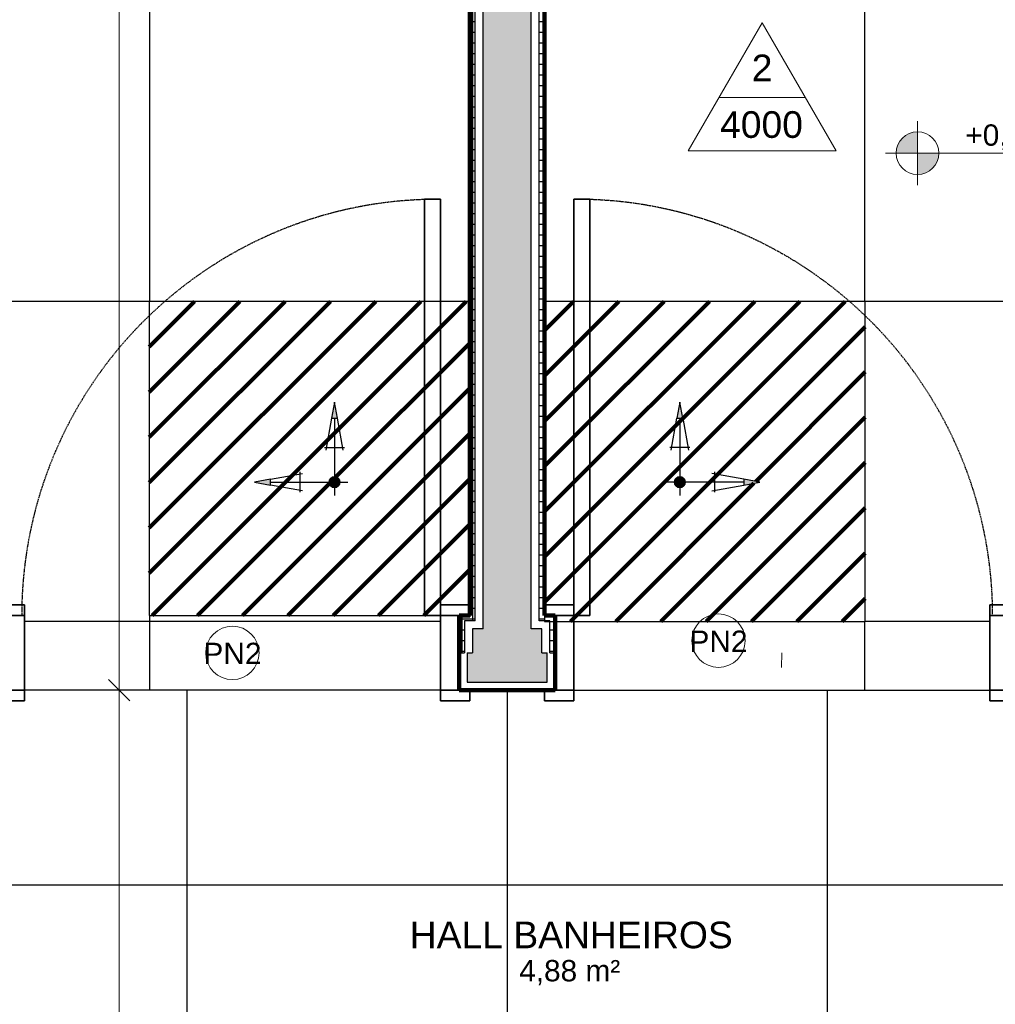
# Model space of a CAD drawing. Header units: millimetres. Extents: x -32127 to -9124, y -6877 to 4737.
# Tile 11 of 25: x -28230 to -26401, y -4102 to -2257. Entities that reach past the tile are written whole.
import ezdxf

# ---------------------------------------------------------------- set-up
doc = ezdxf.new("R2010")
doc.units = ezdxf.units.MM
doc.linetypes.add('_Tracejado pequeno', pattern=[2.25, 1.5, -0.75])
for name, color, linetype, lineweight in [('A-ANNO-DIMS', 211, 'Continuous', 9), ('A-ANNO-DIMS-20', 211, 'Continuous', 9), ('A-AREA-IDEN', 2, 'Continuous', 9), ('A-DETL-GENF', 92, 'Continuous', 25), ('A-DETL-GENF-HDLN', 1, 'Continuous', 25), ('A-DOOR', 31, 'Continuous', 25), ('A-DOOR-FRAM', 31, 'Continuous', 35), ('A-DOOR-HDLN', 31, '_Tracejado pequeno', 25), ('A-DOOR-IDEN', 31, 'Continuous', 9), ('A-FLOR', 192, 'Continuous', 25), ('A-FLOR-PATT', 8, 'Continuous', 25), ('A-WALL', 113, 'Continuous', 25), ('A-WALL-PATT', 111, 'Continuous', 90), ('G-ANNO-DIMS', 111, 'Continuous', 9), ('G-ANNO-SYMB', 111, 'Continuous', 9)]:
    doc.layers.add(name, color=color, linetype=linetype, lineweight=lineweight)
doc.styles.add('Arial_1', font='arial.ttf', dxfattribs={"height": 50})
doc.styles.add('Arial_2', font='arial.ttf', dxfattribs={"height": 40})
doc.dimstyles.new('Diagonal_-_2_0mm_Arial_1', dxfattribs={"dimscale": 304.8, "dimtxt": 40.810376, "dimasz": 0.131234, "dimexe": 0.098425, "dimexo": 0.0625, "dimgap": 0.009843, "dimtad": 1, "dimlfac": 0.001, "dimrnd": 0.01, "dimzin": 0, "dimdsep": 46, "dimtxsty": 'Arial_2', "dimblk1": 'OBLIQUE', "dimblk2": 'OBLIQUE', "dimsah": 1, "dimcen": 0.09, "dimdle": 0.098425, "dimadec": 0, "dimazin": 0, "dimtfac": 1, "dimtdec": 4, "dimtix": 1, "dimtmove": 0, "dimatfit": 3, "dimfxl": 0.19685, "dimfxlon": 1, "dimtvp": 1, "dimtolj": 1, "dimtzin": 0, "dimarcsym": 2})
pattern_1 = [(0, (0, -600), (0, 20), []), (90, (0, -600), (-20, 1e-15), [])]

# ---------------------------------------------------------------- blocks, each defined once
blk = doc.blocks.new('PORTA - PN2 - 1_00 x 2_10 m-3995028-AMPLIAÇÃO ANEXO')
at = {"layer": 'A-DOOR', "lineweight": 35}
for p, q in [((420, 850), (390, 850)), ((390, 850), (390, 658.8)), ((420, 658.8), (420, 850)), ((390, 658.8), (390, 70)), ((420, 90), (420, 658.8)), ((390, 70), (420, 70))]:
    blk.add_line(p, q, dxfattribs=at)
at = {"layer": 'A-DOOR-FRAM'}
for p, q in [((-360, 90), (-415, 90)), ((-415, 90), (-415, 70)), ((-360, 70), (-360, 90)), ((475, 90), (420, 90)), ((420, 90), (420, 70)), ((-360, 70), (-395, 70)), ((-395, 70), (-360, 70)), ((-360, -70), (-360, 70)), ((455, 70), (420, 70)), ((420, 70), (420, -70)), ((420, 70), (455, 70)), ((-395, -70), (-360, -70)), ((-360, -70), (-395, -70)), ((-360, -90), (-360, -70)), ((420, -70), (455, -70)), ((455, -70), (420, -70)), ((420, -70), (420, -90)), ((475, -90), (475, -70)), ((-400, -90), (-360, -90)), ((420, -90), (475, -90))]:
    blk.add_line(p, q, dxfattribs=at)
at = {"layer": 'A-DOOR-HDLN'}
for start, end in [(89.7967, 130.9261), (130.9261, 133.9466), (133.9466, 180)]:
    blk.add_arc((415, 70), 780, start, end, dxfattribs=at)
blk = doc.blocks.new('PORTA - PN2 - 1_00 x 2_10 m-3995029-AMPLIAÇÃO ANEXO')
at = {"layer": 'A-DOOR', "lineweight": 35}
for p, q in [((390, -70), (420, -70)), ((390, -658.8), (390, -70)), ((420, -90), (420, -658.8)), ((390, -850), (390, -658.8)), ((420, -658.8), (420, -850)), ((420, -850), (390, -850))]:
    blk.add_line(p, q, dxfattribs=at)
at = {"layer": 'A-DOOR-FRAM'}
for p, q in [((-400, 90), (-360, 90)), ((-360, 90), (-360, 70)), ((420, 70), (420, 90)), ((420, 90), (475, 90)), ((475, 90), (475, 70)), ((-395, 70), (-360, 70)), ((-360, 70), (-395, 70)), ((-360, 70), (-360, -70)), ((420, -58.8), (420, 70)), ((420, 70), (455, 70)), ((455, 70), (420, 70)), ((-415, -90), (-415, -70)), ((-360, -70), (-395, -70)), ((-395, -70), (-360, -70)), ((-360, -70), (-360, -90)), ((420, -70), (420, -58.8)), ((455, -70), (420, -70)), ((420, -70), (455, -70)), ((420, -90), (420, -70)), ((-360, -90), (-415, -90)), ((475, -90), (420, -90))]:
    blk.add_line(p, q, dxfattribs=at)
at = {"layer": 'A-DOOR-HDLN'}
for start, end in [(180, 226.0534), (226.0534, 229.0739), (229.0739, 270.2033)]:
    blk.add_arc((415, -70), 780, start, end, dxfattribs=at)
blk = doc.blocks.new('DET_Paginação - DET_Paginação-4122752-AMPLIAÇÃO ANEXO')
at = {"layer": 'A-DETL-GENF', "lineweight": 211}
h = blk.add_hatch(dxfattribs=at)
h.set_pattern_fill('FP_10', color=256, style=0, pattern_type=2)
h.set_pattern_definition([(225, (-26992.2, -2523.497), (42.42641, -42.42641), [])])
h.paths.add_polyline_path([(243.4, 261.2), (-347.4, 261.2), (-347.4, -338.8), (253.6, -338.8), (253.6, 261.2), (243.6, 261.2)], flags=0)
h.paths.add_polyline_path([(0, 10), (2.6, 9.7), (5, 8.7), (7.1, 7.1), (8.7, 5), (9.7, 2.6), (10, 0), (9.7, -2.6), (8.7, -5), (7.1, -7.1), (5, -8.7), (2.6, -9.7), (0, -10), (-2.6, -9.7), (-5, -8.7), (-7.1, -7.1), (-8.7, -5), (-9.7, -2.6), (-10, 0), (-9.7, 2.6), (-8.7, 5), (-7.1, 7.1), (-5, 8.7), (-2.6, 9.7)], flags=0)
h.paths.add_polyline_path([(-119.8, 5.5), (-119.8, -5.5), (-149.8, 0)], flags=0)
h.paths.add_polyline_path([(-2.6, -119.8), (5.5, -119.8), (0, -149.8), (-5.5, -119.8), (-5, -119.8)], flags=0)
at = {"layer": 'A-DETL-GENF'}
for points in [[(-119.8, 5.5), (-149.8, 0), (-119.8, -5.5), (-119.8, 0)], [(5.5, -119.8), (-5.5, -119.8), (0, -149.8), (5, -122.4)]]:
    blk.add_hatch(color=256, dxfattribs=at).paths.add_polyline_path(points, flags=0)
at = {"layer": 'A-DETL-GENF-HDLN'}
blk.add_hatch(color=256, dxfattribs=at).paths.add_polyline_path([(0, 10), (-2.6, 9.7), (-5, 8.7), (-7.1, 7.1), (-8.7, 5), (-9.7, 2.6), (-10, 0), (-9.7, -2.6), (-8.7, -5), (-7.1, -7.1), (-5, -8.7), (-2.6, -9.7), (0, -10), (2.6, -9.7), (5, -8.7), (7.1, -7.1), (8.7, -5), (9.7, -2.6), (10, 0), (9.7, 2.6), (8.7, 5), (7.1, 7.1), (5, 8.7), (2.6, 9.7)], flags=0)
at = {"layer": 'A-DETL-GENF'}
for p, q in [((-65, -19.1), (-65, 18.5)), ((0, -119.8), (0, 25.2)), ((-119.8, 5.5), (-149.8, 0)), ((-59.9, 16.4), (-119.8, 5.5)), ((-119.8, -5.5), (-119.8, 5.5)), ((-119.8, 0), (25.2, 0)), ((-149.8, 0), (-119.8, -5.5)), ((-119.8, -5.5), (-59.9, -16.4)), ((-19.1, -65), (18.5, -65)), ((-5.5, -119.8), (-16.4, -59.9)), ((16.4, -59.9), (5.5, -119.8)), ((5.5, -119.8), (-5.5, -119.8)), ((-5.5, -119.8), (0, -149.8)), ((0, -149.8), (5.5, -119.8))]:
    blk.add_line(p, q, dxfattribs=at)
blk.add_circle((0, 0), 10, dxfattribs=at)
for start, end in [(0, 180), (180, 360)]:
    blk.add_arc((0, 0), 10, start, end, dxfattribs=at)
at = {"layer": 'A-DETL-GENF-HDLN'}
for p, q in [((253.6, 261.2), (-347.4, 261.2)), ((-347.4, 261.2), (-347.4, -338.8)), ((253.6, -338.8), (253.6, 261.2)), ((-347.4, -338.8), (253.6, -338.8))]:
    blk.add_line(p, q, dxfattribs=at)
blk = doc.blocks.new('DET_Paginação - DET_Paginação-4122753-AMPLIAÇÃO ANEXO')
at = {"layer": 'A-DETL-GENF', "lineweight": 211}
h = blk.add_hatch(dxfattribs=at)
h.set_pattern_fill('FP_11', color=256, style=0, pattern_type=2)
h.set_pattern_definition([(45, (27639.4, 2523.497), (-42.42641, 42.42641), [])])
h.paths.add_polyline_path([(-9, -250), (253.6, -250), (253.6, 338.8), (-347.4, 338.8), (-347.4, -250)], flags=0)
h.paths.add_polyline_path([(0, -10), (-2.6, -9.7), (-5, -8.7), (-7.1, -7.1), (-8.7, -5), (-9.7, -2.6), (-10, 0), (-9.7, 2.6), (-8.7, 5), (-7.1, 7.1), (-5, 8.7), (-2.6, 9.7), (0, 10), (2.6, 9.7), (5, 8.7), (7.1, 7.1), (8.7, 5), (9.7, 2.6), (10, 0), (9.7, -2.6), (8.7, -5), (7.1, -7.1), (5, -8.7), (2.6, -9.7)], flags=0)
h.paths.add_polyline_path([(-119.8, -5.5), (-149.8, 0), (-119.8, 5.5), (-119.8, 0)], flags=0)
h.paths.add_polyline_path([(0, 119.8), (-5.5, 119.8), (0, 149.8), (5.5, 119.8), (2.6, 119.8)], flags=0)
at = {"layer": 'A-DETL-GENF'}
for points in [[(-5, 119.8), (5.5, 119.8), (0, 149.8), (-5.5, 119.8)], [(-119.8, -5.5), (-119.8, 5.5), (-149.8, 0)]]:
    blk.add_hatch(color=256, dxfattribs=at).paths.add_polyline_path(points, flags=0)
at = {"layer": 'A-DETL-GENF-HDLN'}
blk.add_hatch(color=256, dxfattribs=at).paths.add_polyline_path([(0, -10), (2.6, -9.7), (5, -8.7), (7.1, -7.1), (8.7, -5), (9.7, -2.6), (10, 0), (9.7, 2.6), (8.7, 5), (7.1, 7.1), (5, 8.7), (2.6, 9.7), (0, 10), (-2.6, 9.7), (-5, 8.7), (-7.1, 7.1), (-8.7, 5), (-9.7, 2.6), (-10, 0), (-9.7, -2.6), (-8.7, -5), (-7.1, -7.1), (-5, -8.7), (-2.6, -9.7)], flags=0)
at = {"layer": 'A-DETL-GENF'}
for p, q in [((0, 149.8), (-5.5, 119.8)), ((5.5, 119.8), (0, 149.8)), ((-5.5, 119.8), (-16.4, 59.9)), ((-5.5, 119.8), (5.5, 119.8)), ((0, 119.8), (0, -25.2)), ((16.4, 59.9), (5.5, 119.8)), ((-19.1, 65), (18.5, 65)), ((-65, 19.1), (-65, -18.5)), ((-119.8, 5.5), (-149.8, 0)), ((-149.8, 0), (-119.8, -5.5)), ((-119.8, 5.5), (-59.9, 16.4)), ((-119.8, -5.5), (-119.8, 5.5)), ((-119.8, 0), (25.2, 0)), ((-59.9, -16.4), (-119.8, -5.5))]:
    blk.add_line(p, q, dxfattribs=at)
blk.add_circle((0, 0), 10, dxfattribs=at)
for start, end in [(360, 180), (180, 360)]:
    blk.add_arc((0, 0), 10, start, end, dxfattribs=at)
at = {"layer": 'A-DETL-GENF-HDLN'}
for p, q in [((253.6, 338.8), (-347.4, 338.8)), ((-347.4, 338.8), (-347.4, -250)), ((253.6, -250), (253.6, 338.8)), ((-347.4, -250), (253.6, -250))]:
    blk.add_line(p, q, dxfattribs=at)
blk = doc.blocks.new('DIMBLOCK32-AMPLIAÇÃO ANEXO')
at = {"layer": 'A-ANNO-DIMS-20', "lineweight": 18}
for p, q in [((-28043.3, -676), (-28063.3, -656)), ((-28043.3, -676), (-28023.3, -696)), ((-28043.3, -3513.5), (-28063.3, -3493.5)), ((-28043.3, -3513.5), (-28023.3, -3533.5))]:
    blk.add_line(p, q, dxfattribs=at)
at = {"layer": 'A-ANNO-DIMS-20'}
for p, q in [((-28043.3, -646), (-28043.3, -3513.5)), ((-27983.3, -676), (-28073.3, -676)), ((-28043.3, -676), (-27983.3, -676)), ((-28103.3, -3513.5), (-28013.3, -3513.5)), ((-28043.3, -3513.5), (-28103.3, -3513.5))]:
    blk.add_line(p, q, dxfattribs=at)
at = {"layer": 'A-ANNO-DIMS-20', "color": 0, "insert": (-28100.1, -2149), "char_height": 40, "width": 130.261, "attachment_point": 1, "rotation": 90, "line_spacing_factor": 0.941778, "style": 'Arial_2'}
blk.add_mtext('2,84', dxfattribs=at)
blk = doc.blocks.new('_Oblique')
at = {"color": 0, "linetype": 'ByBlock', "lineweight": -2}
blk.add_line((-0.5, -0.5), (0.5, 0.5), dxfattribs=at)
blk = doc.blocks.new('DIMBLOCK33-AMPLIAÇÃO ANEXO')
at = {"layer": 'A-ANNO-DIMS-20', "lineweight": 18}
for p, q in [((-28043.3, -3513.5), (-28063.3, -3493.5)), ((-28043.3, -3513.5), (-28023.3, -3533.5)), ((-28043.3, -5936), (-28063.3, -5916)), ((-28043.3, -5936), (-28023.3, -5956))]:
    blk.add_line(p, q, dxfattribs=at)
at = {"layer": 'A-ANNO-DIMS-20'}
for p, q in [((-28103.3, -3513.5), (-28013.3, -3513.5)), ((-28043.3, -3513.5), (-28103.3, -3513.5)), ((-28043.3, -3513.5), (-28043.3, -5966)), ((-27983.3, -5936), (-28073.3, -5936)), ((-28043.3, -5936), (-27983.3, -5936))]:
    blk.add_line(p, q, dxfattribs=at)
at = {"layer": 'A-ANNO-DIMS-20', "color": 0, "insert": (-28100.1, -4779), "char_height": 40, "width": 130.261, "attachment_point": 1, "rotation": 90, "line_spacing_factor": 0.941778, "style": 'Arial_2'}
blk.add_mtext('2,42', dxfattribs=at)
blk = doc.blocks.new('Elevation - Elevation mark-2836346-AMPLIAÇÃO ANEXO')
at = {"layer": 'G-ANNO-SYMB'}
for p, q in [((0, 8), (-6.928, -4)), ((6.928, -4), (0, 8)), ((4.041, 1), (-4.041, 1)), ((-6.928, -4), (6.928, -4))]:
    blk.add_line(p, q, dxfattribs=at)
blk = doc.blocks.new('TAG-Porta - Ref_ Porta-2416850-AMPLIAÇÃO ANEXO')
at = {"layer": 'A-DOOR-IDEN'}
blk.add_circle((0, 0), 2.5, dxfattribs=at)
blk = doc.blocks.new('Spot Elevations - Spot elevation - Planta-10655-AMPLIAÇÃO ANEXO')
at = {"layer": 'G-ANNO-DIMS'}
h = blk.add_hatch(color=256, dxfattribs=at)
edge = h.paths.add_edge_path(flags=0)
edge.add_line((0, 0), (-2, 0))
edge.add_arc((0, 0), 2, 90, 180, ccw=False)
edge.add_line((0, 2), (0, 0))
h = blk.add_hatch(color=256, dxfattribs=at)
edge = h.paths.add_edge_path(flags=0)
edge.add_line((0, 0), (2, 0))
edge.add_arc((0, 0), 2, 270, 360, ccw=False)
edge.add_line((0, -2), (0, 0))
for p, q in [((0, -3), (0, 3)), ((-3, 0), (14, 0))]:
    blk.add_line(p, q, dxfattribs=at)
blk.add_circle((0, 0), 2, dxfattribs=at)

msp = doc.modelspace()

# ---------------------------------------------------------------- hatches: boundary and pattern name
at = {"layer": 'A-FLOR-PATT'}
h = msp.add_hatch(dxfattribs=at)
h.set_pattern_fill('FP_7', color=256, style=0, pattern_type=2)
h.set_pattern_definition([(270, (-27385.8, -3384.74), (600, 4e-14), []), (0, (-27385.8, -3384.74), (0, 600), [])])
h.paths.add_polyline_path([(-27440.802, -3513.492), (-27440.802, -3373.492), (-27986.755, -3373.492), (-27986.755, -2784.742), (-27385.802, -2784.742), (-27385.802, -2028.292), (-27463.302, -2028.292), (-27463.302, -2003.292), (-27385.802, -2003.292), (-27385.802, -1285.379), (-27502.783, -1285.379), (-27504.639, -1284.616), (-27505.955, -1283.102), (-27506.452, -1281.159), (-27506.317, -1029.824), (-27505.385, -1028.047), (-27503.756, -1026.877), (-27502.783, -1026.604), (-27385.802, -1026.604), (-27385.802, -675.992), (-28213.302, -675.992), (-28213.302, -2003.292), (-28113.302, -2003.292), (-28113.302, -2028.292), (-28305.802, -2028.292), (-28305.802, -2003.292), (-28238.302, -2003.292), (-28238.302, -675.992), (-28248.915, -675.992), (-28248.915, -792.973), (-28249.677, -794.828), (-28251.191, -796.145), (-28253.135, -796.642), (-28452.052, -796.642), (-28452.052, -798.435), (-28454.033, -808.48), (-28458.372, -817.752), (-28464.815, -825.708), (-28472.983, -831.88), (-28482.395, -835.906), (-28488.16, -837.307), (-28474.692, -882.048), (-28465.328, -922.809), (-28458.481, -966.553), (-28454.714, -1010.668), (-28454.189, -1057.075), (-28456.528, -1099.147), (-28462.1, -1143.072), (-28470.734, -1186.498), (-28482.379, -1229.102), (-28497.052, -1270.992), (-28511.089, -1293.311), (-28529.733, -1311.955), (-28552.052, -1325.992), (-28575.361, -1332.537), (-28598.964, -1337.219), (-28622.934, -1340.043), (-28648.31, -1340.942), (-28671.17, -1340.043), (-28695.141, -1337.219), (-28718.743, -1332.537), (-28742.052, -1325.992), (-28764.372, -1311.955), (-28783.015, -1293.311), (-28797.052, -1270.992), (-28812.109, -1227.695), (-28823.37, -1186.498), (-28832.004, -1143.072), (-28837.576, -1099.147), (-28840.022, -1054.077), (-28839.39, -1010.668), (-28835.624, -966.553), (-28828.776, -922.809), (-28818.888, -879.764), (-28805.944, -837.307), (-28811.709, -835.906), (-28821.122, -831.88), (-28829.289, -825.708), (-28835.732, -817.752), (-28840.071, -808.48), (-28842.052, -798.435), (-28842.052, -715.096), (-28841.06, -707.563), (-28838.153, -700.544), (-28833.528, -694.516), (-28827.5, -689.891), (-28820.481, -686.983), (-28812.948, -685.992), (-28507.69, -685.992), (-28507.69, -675.992), (-29055.802, -675.992), (-29055.802, -2003.292), (-28955.802, -2003.292), (-28955.802, -2028.292), (-29145.802, -2028.292), (-29145.802, -2003.292), (-29080.802, -2003.292), (-29080.802, -675.992), (-29908.302, -675.992), (-29908.302, -1073.904), (-29791.321, -1073.904), (-29789.465, -1074.667), (-29788.149, -1076.181), (-29787.652, -1078.124), (-29787.787, -1329.46), (-29788.719, -1331.236), (-29790.348, -1332.406), (-29791.321, -1332.679), (-29908.302, -1332.679), (-29908.302, -2003.292), (-29795.802, -2003.292), (-29795.802, -2028.292), (-29908.302, -2028.292), (-29908.302, -2148.292), (-29878.302, -2148.292), (-29878.302, -2648.292), (-29908.302, -2648.292), (-29908.302, -2708.469), (-29806.702, -2708.469), (-29806.702, -2973.492), (-29384.909, -2973.492), (-29384.909, -2863.192), (-28934.909, -2863.192), (-28934.909, -2973.492), (-28411.517, -2973.492), (-28411.517, -3355.492), (-28408.302, -3355.492), (-28408.302, -3363.492), (-28411.517, -3363.492), (-28411.517, -3373.492), (-28275.802, -3373.492), (-28275.802, -3353.492), (-28220.802, -3353.492), (-28220.802, -3513.492), (-27648.389, -3513.492)], flags=0)
h.paths.add_polyline_path([(-27764.93, -1340.992), (-27789.048, -1340.043), (-27813.018, -1337.219), (-27836.621, -1332.537), (-27859.93, -1325.992), (-27882.249, -1311.955), (-27900.893, -1293.311), (-27914.93, -1270.992), (-27929.987, -1227.695), (-27941.248, -1186.498), (-27949.882, -1143.072), (-27955.454, -1099.147), (-27957.9, -1054.077), (-27957.268, -1010.668), (-27953.502, -966.553), (-27946.654, -922.809), (-27936.765, -879.764), (-27923.822, -837.307), (-27929.587, -835.906), (-27938.999, -831.88), (-27947.167, -825.708), (-27953.61, -817.752), (-27957.949, -808.48), (-27959.93, -798.435), (-27959.93, -715.096), (-27958.938, -707.563), (-27956.031, -700.544), (-27951.406, -694.516), (-27945.378, -689.891), (-27938.359, -686.983), (-27930.826, -685.992), (-27599.034, -685.992), (-27591.502, -686.983), (-27584.482, -689.891), (-27578.454, -694.516), (-27573.829, -700.544), (-27570.922, -707.563), (-27569.93, -715.096), (-27569.93, -798.435), (-27571.911, -808.48), (-27576.25, -817.752), (-27582.693, -825.708), (-27590.861, -831.88), (-27600.273, -835.906), (-27606.038, -837.307), (-27592.57, -882.048), (-27583.206, -922.809), (-27576.358, -966.553), (-27572.592, -1010.668), (-27572.066, -1057.075), (-27574.406, -1099.147), (-27579.978, -1143.072), (-27588.612, -1186.498), (-27600.257, -1229.102), (-27614.93, -1270.992), (-27628.967, -1293.311), (-27648.389, -1312.444), (-27669.93, -1325.992), (-27693.239, -1332.537), (-27716.842, -1337.219), (-27740.812, -1340.043), (-27764.865, -1340.989)], flags=0)
h.paths.add_polyline_path([(-29530.435, -1340.992), (-29554.553, -1340.043), (-29578.524, -1337.219), (-29602.127, -1332.537), (-29625.435, -1325.992), (-29647.755, -1311.955), (-29666.399, -1293.311), (-29680.435, -1270.992), (-29695.493, -1227.695), (-29706.753, -1186.498), (-29715.388, -1143.072), (-29720.959, -1099.147), (-29723.405, -1054.077), (-29722.774, -1010.668), (-29719.007, -966.553), (-29712.16, -922.809), (-29702.271, -879.764), (-29689.328, -837.307), (-29695.092, -835.906), (-29704.505, -831.88), (-29712.673, -825.708), (-29719.115, -817.752), (-29723.455, -808.48), (-29725.435, -798.435), (-29725.435, -715.096), (-29724.444, -707.563), (-29721.536, -700.544), (-29716.911, -694.516), (-29710.883, -689.891), (-29703.864, -686.983), (-29696.331, -685.992), (-29364.54, -685.992), (-29357.007, -686.983), (-29349.988, -689.891), (-29343.96, -694.516), (-29339.335, -700.544), (-29336.427, -707.563), (-29335.435, -715.096), (-29335.435, -798.435), (-29337.416, -808.48), (-29341.756, -817.752), (-29348.198, -825.708), (-29356.366, -831.88), (-29365.779, -835.906), (-29371.543, -837.307), (-29358.075, -882.048), (-29348.711, -922.809), (-29341.864, -966.553), (-29338.097, -1010.668), (-29337.572, -1057.075), (-29339.911, -1099.147), (-29345.483, -1143.072), (-29354.118, -1186.498), (-29365.763, -1229.102), (-29380.435, -1270.992), (-29394.472, -1293.311), (-29413.116, -1311.955), (-29435.435, -1325.992), (-29458.744, -1332.537), (-29482.347, -1337.219), (-29506.318, -1340.043)], flags=0)
h = msp.add_hatch(dxfattribs=at)
h.set_pattern_fill('FP_3', color=256, style=0, pattern_type=2)
h.set_pattern_definition([(270, (-27845.8, -3384.74), (600, 4e-14), []), (0, (-27845.8, -3384.74), (0, 600), [])])
h.paths.add_polyline_path([(-27190.802, -3513.492), (-26410.802, -3513.492), (-26410.802, -3353.492), (-26355.802, -3353.492), (-26355.802, -3373.492), (-26220.088, -3373.492), (-26220.088, -3363.492), (-26220.802, -3363.492), (-26220.802, -3355.492), (-26220.088, -3355.492), (-26220.088, -2973.492), (-25693.659, -2973.492), (-25693.659, -2863.192), (-25243.659, -2863.192), (-25243.659, -2973.492), (-24824.902, -2973.492), (-24824.902, -2694.092), (-24723.302, -2694.092), (-24723.302, -2648.292), (-24753.302, -2648.292), (-24753.302, -2148.292), (-24723.302, -2148.292), (-24723.302, -2028.292), (-24767.502, -2028.292), (-24767.502, -2003.292), (-24723.302, -2003.292), (-24723.302, -1305.379), (-24840.283, -1305.379), (-24842.139, -1304.616), (-24843.455, -1303.102), (-24843.952, -1301.159), (-24843.817, -1049.824), (-24842.885, -1048.047), (-24841.256, -1046.877), (-24840.283, -1046.604), (-24723.302, -1046.604), (-24723.302, -675.992), (-25543.615, -675.992), (-25543.615, -2003.292), (-25417.502, -2003.292), (-25417.502, -2028.292), (-25615.802, -2028.292), (-25615.802, -2003.292), (-25568.615, -2003.292), (-25568.615, -675.992), (-26393.302, -675.992), (-26393.302, -2003.292), (-26265.802, -2003.292), (-26265.802, -2028.292), (-26475.802, -2028.292), (-26475.802, -2003.292), (-26418.302, -2003.292), (-26418.302, -675.992), (-27245.802, -675.992), (-27245.802, -1026.604), (-27128.821, -1026.604), (-27126.965, -1027.367), (-27125.649, -1028.881), (-27125.152, -1030.824), (-27125.287, -1282.16), (-27126.219, -1283.936), (-27127.848, -1285.106), (-27128.821, -1285.379), (-27245.802, -1285.379), (-27245.802, -2003.292), (-27125.802, -2003.292), (-27125.802, -2028.292), (-27245.802, -2028.292), (-27245.802, -2784.742), (-26644.85, -2784.742), (-26644.85, -3384.742), (-27190.802, -3384.742)], flags=0)
h.paths.add_polyline_path([(-25106.654, -1340.992), (-25130.772, -1340.043), (-25154.743, -1337.219), (-25178.346, -1332.537), (-25201.654, -1325.992), (-25223.974, -1311.955), (-25242.617, -1293.311), (-25256.654, -1270.992), (-25271.711, -1227.695), (-25282.972, -1186.498), (-25291.606, -1143.072), (-25297.178, -1099.147), (-25299.624, -1054.077), (-25298.992, -1010.668), (-25295.226, -966.553), (-25288.378, -922.809), (-25278.49, -879.764), (-25265.546, -837.307), (-25271.311, -835.906), (-25280.724, -831.88), (-25288.891, -825.708), (-25295.334, -817.752), (-25299.673, -808.48), (-25301.654, -798.435), (-25301.654, -715.096), (-25300.662, -707.563), (-25297.755, -700.544), (-25293.13, -694.516), (-25287.102, -689.891), (-25280.083, -686.983), (-25272.55, -685.992), (-24940.758, -685.992), (-24933.226, -686.983), (-24926.206, -689.891), (-24920.179, -694.516), (-24915.553, -700.544), (-24912.646, -707.563), (-24911.654, -715.096), (-24911.654, -798.435), (-24913.635, -808.48), (-24917.974, -817.752), (-24924.417, -825.708), (-24932.585, -831.88), (-24941.998, -835.906), (-24947.762, -837.307), (-24934.294, -882.048), (-24924.93, -922.809), (-24918.083, -966.553), (-24914.316, -1010.668), (-24913.791, -1057.075), (-24916.13, -1099.147), (-24921.702, -1143.072), (-24930.337, -1186.498), (-24941.981, -1229.102), (-24956.654, -1270.992), (-24970.691, -1293.311), (-24989.335, -1311.955), (-25011.654, -1325.992), (-25034.963, -1332.537), (-25058.566, -1337.219), (-25082.536, -1340.043), (-25106.589, -1340.989)], flags=0)
h.paths.add_polyline_path([(-25984.552, -1340.992), (-26008.67, -1340.043), (-26032.641, -1337.219), (-26056.243, -1332.537), (-26079.552, -1325.992), (-26101.872, -1311.955), (-26120.515, -1293.311), (-26134.552, -1270.992), (-26149.609, -1227.695), (-26160.87, -1186.498), (-26169.504, -1143.072), (-26175.076, -1099.147), (-26177.522, -1054.077), (-26176.89, -1010.668), (-26173.124, -966.553), (-26166.276, -922.809), (-26156.388, -879.764), (-26143.444, -837.307), (-26149.209, -835.906), (-26158.622, -831.88), (-26166.789, -825.708), (-26173.232, -817.752), (-26177.571, -808.48), (-26179.552, -798.435), (-26179.552, -715.096), (-26178.56, -707.563), (-26175.653, -700.544), (-26171.028, -694.516), (-26165, -689.891), (-26157.981, -686.983), (-26150.448, -685.992), (-25818.656, -685.992), (-25811.124, -686.983), (-25804.104, -689.891), (-25798.077, -694.516), (-25793.451, -700.544), (-25790.544, -707.563), (-25789.552, -715.096), (-25789.552, -798.435), (-25791.533, -808.48), (-25795.872, -817.752), (-25802.315, -825.708), (-25810.483, -831.88), (-25819.895, -835.906), (-25825.66, -837.307), (-25812.192, -882.048), (-25802.828, -922.809), (-25795.981, -966.553), (-25792.214, -1010.668), (-25791.689, -1057.075), (-25794.028, -1099.147), (-25799.6, -1143.072), (-25808.234, -1186.498), (-25819.879, -1229.102), (-25834.552, -1270.992), (-25848.589, -1293.311), (-25867.233, -1311.955), (-25889.552, -1325.992), (-25912.861, -1332.537), (-25936.464, -1337.219), (-25960.434, -1340.043), (-25973.841, -1340.57)], flags=0)
h.paths.add_polyline_path([(-26862.45, -1340.992), (-26886.568, -1340.043), (-26910.538, -1337.219), (-26934.141, -1332.537), (-26957.45, -1325.992), (-26979.769, -1311.955), (-26998.413, -1293.311), (-27012.45, -1270.992), (-27027.507, -1227.695), (-27038.768, -1186.498), (-27047.402, -1143.072), (-27052.974, -1099.147), (-27055.42, -1054.077), (-27054.788, -1010.668), (-27051.022, -966.553), (-27044.174, -922.809), (-27034.286, -879.764), (-27021.342, -837.307), (-27027.107, -835.906), (-27036.52, -831.88), (-27044.687, -825.708), (-27051.13, -817.752), (-27055.469, -808.48), (-27057.45, -798.435), (-27057.45, -715.096), (-27056.458, -707.563), (-27053.551, -700.544), (-27048.926, -694.516), (-27042.898, -689.891), (-27035.879, -686.983), (-27028.346, -685.992), (-26696.554, -685.992), (-26689.022, -686.983), (-26682.002, -689.891), (-26675.974, -694.516), (-26671.349, -700.544), (-26668.442, -707.563), (-26667.45, -715.096), (-26667.45, -798.435), (-26669.431, -808.48), (-26673.77, -817.752), (-26680.213, -825.708), (-26688.381, -831.88), (-26697.793, -835.906), (-26703.558, -837.307), (-26690.09, -882.048), (-26680.726, -922.809), (-26673.878, -966.553), (-26670.112, -1010.668), (-26669.586, -1057.075), (-26671.926, -1099.147), (-26677.498, -1143.072), (-26686.132, -1186.498), (-26697.777, -1229.102), (-26712.45, -1270.992), (-26726.487, -1293.311), (-26745.131, -1311.955), (-26767.45, -1325.992), (-26790.759, -1332.537), (-26814.362, -1337.219), (-26838.332, -1340.043), (-26862.385, -1340.989)], flags=0)
h = msp.add_hatch(dxfattribs=at)
h.set_pattern_fill('FP_4', color=256, style=0, pattern_type=2)
h.set_pattern_definition([(90, (-27315.8, -4478.5), (-600, 4e-14), []), (180, (-27315.8, -4478.5), (-7e-14, -600), [])])
h.paths.add_polyline_path([(-26392.478, -5443.492), (-26370.802, -5443.492), (-26370.802, -5203.492), (-26390.802, -5203.492), (-26390.802, -5153.492), (-26370.802, -5153.492), (-26370.802, -5033.492), (-26390.802, -5033.492), (-26390.802, -4983.492), (-26370.802, -4983.492), (-26370.802, -4283.492), (-26390.802, -4283.492), (-26390.802, -4233.492), (-26370.802, -4233.492), (-26370.802, -3533.492), (-26410.802, -3533.492), (-26410.802, -3513.492), (-27190.802, -3513.492), (-27190.802, -3533.492), (-27245.802, -3533.492), (-27245.802, -3513.492), (-27385.802, -3513.492), (-27385.802, -3533.492), (-27440.802, -3533.492), (-27440.802, -3513.492), (-28220.802, -3513.492), (-28220.802, -3533.492), (-28260.802, -3533.492), (-28260.802, -4134.742), (-28240.802, -4134.742), (-28240.802, -4189.742), (-28260.802, -4189.742), (-28260.802, -5119.742), (-28240.802, -5119.742), (-28240.802, -5174.742), (-28260.802, -5174.742), (-28260.802, -5443.492), (-27229.752, -5443.492)], flags=0)
at = {"layer": 'A-WALL-PATT'}
msp.add_hatch(color=256, dxfattribs=at).paths.add_polyline_path([(-27360.802, -3398.492), (-27270.802, -3398.492), (-27270.802, -640.992), (-27360.802, -640.992), (-27360.802, -3383.492)], flags=0)
at = {"layer": 'A-WALL-PATT', "lineweight": 25}
h = msp.add_hatch(dxfattribs=at)
h.set_pattern_fill('FP_1', color=256, style=0, pattern_type=2)
h.set_pattern_definition(pattern_1)
h.paths.add_polyline_path([(-27375.802, -3373.492), (-27375.802, -2028.292), (-27385.802, -2028.292), (-27385.802, -3373.492)], flags=0)
h.paths.add_polyline_path([(-27385.802, -2003.292), (-27375.802, -2003.292), (-27375.802, -675.992), (-27385.802, -675.992), (-27385.802, -1493.698)], flags=0)
h = msp.add_hatch(dxfattribs=at)
h.set_pattern_fill('FP_1', color=256, style=0, pattern_type=2)
h.set_pattern_definition(pattern_1)
h.paths.add_polyline_path([(-27245.802, -3373.492), (-27245.802, -2028.292), (-27255.802, -2028.292), (-27255.802, -3373.492)], flags=0)
h.paths.add_polyline_path([(-27245.802, -2003.292), (-27245.802, -675.992), (-27255.802, -675.992), (-27255.802, -2003.292)], flags=0)
h = msp.add_hatch(dxfattribs=at)
h.set_pattern_fill('FP_1', color=256, style=0, pattern_type=2)
h.set_pattern_definition(pattern_1)
h.paths.add_polyline_path([(-26375.802, -3443.492), (-26370.802, -3443.492), (-26370.802, -3373.492), (-26375.802, -3373.492)], flags=0)
h.paths.add_polyline_path([(-27225.802, -3443.492), (-27225.802, -3384.742), (-27235.802, -3384.742), (-27235.802, -3443.492), (-27228.302, -3443.492)], flags=0)
h.paths.add_polyline_path([(-27405.802, -3443.492), (-27395.802, -3443.492), (-27395.802, -3383.492), (-27375.802, -3383.492), (-27375.802, -3373.492), (-27405.802, -3373.492), (-27405.802, -3393.092)], flags=0)
h.paths.add_polyline_path([(-28255.802, -3443.492), (-28255.802, -3373.492), (-28260.802, -3373.492), (-28260.802, -3443.492), (-28258.302, -3443.492)], flags=0)
h.paths.add_polyline_path([(-27245.802, -3383.492), (-27245.802, -3373.492), (-27255.802, -3373.492), (-27255.802, -3383.492), (-27250.802, -3383.492)], flags=0)
at = {"layer": 'A-WALL-PATT'}
h = msp.add_hatch(color=256, dxfattribs=at)
h.paths.add_polyline_path([(-26368.302, -3498.492), (-26355.802, -3498.492), (-26355.802, -3398.492), (-26370.802, -3398.492), (-26370.802, -3498.492)], flags=0)
h.paths.add_polyline_path([(-27240.802, -3498.492), (-27240.802, -3443.492), (-27250.802, -3443.492), (-27250.802, -3398.492), (-27380.802, -3398.492), (-27380.802, -3443.492), (-27390.802, -3443.492), (-27390.802, -3498.492)], flags=0)
h.paths.add_polyline_path([(-28263.302, -3498.492), (-28260.802, -3498.492), (-28260.802, -3398.492), (-28275.802, -3398.492), (-28275.802, -3498.492)], flags=0)

# ---------------------------------------------------------------- linework, layer by layer
at = {"layer": 'A-DOOR-IDEN'}
msp.add_line((-26800.802, -3443.492), (-26801.866, -3470.619), dxfattribs=at)
at = {"layer": 'A-FLOR'}
for p, q in [((-27440.802, -3513.492), (-28220.802, -3513.492)), ((-27190.802, -3513.492), (-26410.802, -3513.492))]:
    msp.add_line(p, q, dxfattribs=at)
at = {"layer": 'A-WALL'}
for p, q in [((-27360.802, -3398.492), (-27360.802, -640.992)), ((-27270.802, -3398.492), (-27270.802, -640.992)), ((-27375.802, -3383.492), (-27375.802, -2028.292)), ((-27255.802, -3383.492), (-27255.802, -2028.292)), ((-27395.802, -3383.492), (-27395.802, -3443.492)), ((-27375.802, -3383.492), (-27395.802, -3383.492)), ((-27235.802, -3383.492), (-27255.802, -3383.492)), ((-27235.802, -3443.492), (-27235.802, -3383.492)), ((-27380.802, -3398.492), (-27380.802, -3443.492)), ((-27360.802, -3398.492), (-27380.802, -3398.492)), ((-27250.802, -3398.492), (-27270.802, -3398.492)), ((-27250.802, -3443.492), (-27250.802, -3398.492)), ((-27405.802, -3443.492), (-27395.802, -3443.492)), ((-27403.302, -3443.492), (-27403.302, -3510.992)), ((-27390.802, -3443.492), (-27390.802, -3498.492)), ((-27390.802, -3443.492), (-27380.802, -3443.492)), ((-27250.802, -3443.492), (-27240.802, -3443.492)), ((-27240.802, -3498.492), (-27240.802, -3443.492)), ((-27235.802, -3443.492), (-27225.802, -3443.492)), ((-27228.302, -3510.992), (-27228.302, -3443.492)), ((-27390.802, -3498.492), (-27240.802, -3498.492)), ((-27403.302, -3510.992), (-27228.302, -3510.992))]:
    msp.add_line(p, q, dxfattribs=at)
at = {"layer": 'A-WALL', "lineweight": 90}
for p, q in [((-27385.802, -2028.292), (-27385.802, -3373.492)), ((-27245.802, -3373.492), (-27245.802, -2028.292)), ((-27385.802, -3373.492), (-27405.802, -3373.492)), ((-27405.802, -3373.492), (-27405.802, -3513.492)), ((-27225.802, -3373.492), (-27245.802, -3373.492)), ((-27225.802, -3513.492), (-27225.802, -3373.492)), ((-27405.802, -3513.492), (-27225.802, -3513.492))]:
    msp.add_line(p, q, dxfattribs=at)
at = {"layer": 'G-ANNO-DIMS'}
msp.add_line((-26539.027, -2506.883), (-26546.61, -2506.883), dxfattribs=at)

# ---------------------------------------------------------------- block references
at = {"layer": 'A-DETL-GENF'}
msp.add_blockref('DET_Paginação - DET_Paginação-4122753-AMPLIAÇÃO ANEXO', (-27639.403, -3123.497), dxfattribs=at)
at = {"layer": 'A-DETL-GENF', "rotation": 180}
msp.add_blockref('DET_Paginação - DET_Paginação-4122752-AMPLIAÇÃO ANEXO', (-26992.201, -3123.497), dxfattribs=at)
at = {"layer": 'A-DOOR'}
msp.add_blockref('PORTA - PN2 - 1_00 x 2_10 m-3995028-AMPLIAÇÃO ANEXO', (-27860.802, -3443.492), dxfattribs=at)
at = {"layer": 'A-DOOR', "rotation": 180}
msp.add_blockref('PORTA - PN2 - 1_00 x 2_10 m-3995029-AMPLIAÇÃO ANEXO', (-26770.802, -3443.492), dxfattribs=at)
at = {"layer": 'A-DOOR-IDEN', "xscale": 19.99999999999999, "yscale": 19.99999999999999, "zscale": 19.99999999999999}
for p in [(-26919.722, -3420.619), (-27830.802, -3443.492)]:
    msp.add_blockref('TAG-Porta - Ref_ Porta-2416850-AMPLIAÇÃO ANEXO', p, dxfattribs=at)
at = {"layer": 'G-ANNO-DIMS', "xscale": 19.99999999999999, "yscale": 19.99999999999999, "zscale": 19.99999999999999}
msp.add_blockref('Spot Elevations - Spot elevation - Planta-10655-AMPLIAÇÃO ANEXO', (-26546.61, -2506.883), dxfattribs=at)
at = {"layer": 'G-ANNO-SYMB', "xscale": 19.99999999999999, "yscale": 19.99999999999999, "zscale": 19.99999999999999}
msp.add_blockref('Elevation - Elevation mark-2836346-AMPLIAÇÃO ANEXO', (-26837.768, -2422.709), dxfattribs=at)

# ---------------------------------------------------------------- texts
at = {"layer": 'A-AREA-IDEN', "attachment_point": 1}
for s, insert, char_height, width, style in [('HALL BANHEIROS', (-27498.4, -3947.04), 50, 731.139, 'Arial_1'), ('4,88 m²', (-27293.3, -4019.059), 40, 234.09275, 'Arial_2')]:
    msp.add_mtext(s, dxfattribs=dict(at, insert=insert, char_height=char_height, width=width, style=style))
at = {"layer": 'A-DOOR-IDEN', "char_height": 40, "width": 134.6835, "attachment_point": 1, "style": 'Arial_2'}
for insert in [(-26974.011, -3401.681), (-27885.092, -3424.554)]:
    msp.add_mtext('PN2', dxfattribs=dict(at, insert=insert))
at = {"layer": 'G-ANNO-DIMS', "insert": (-26457.005, -2453.07), "char_height": 40, "width": 168.94792, "attachment_point": 1, "line_spacing_factor": 0.941778, "style": 'Arial_2'}
msp.add_mtext('+0,10', dxfattribs=at)
at = {"layer": 'G-ANNO-SYMB', "char_height": 50, "attachment_point": 1, "style": 'Arial_1'}
for s, insert, width in [('2', (-26857.368, -2322.2), 46.49787), ('4000', (-26916.747, -2428.37), 185.9915)]:
    msp.add_mtext(s, dxfattribs=dict(at, insert=insert, width=width))

# ---------------------------------------------------------------- dimensions: what is measured, and where the dimension line sits
at = {"layer": 'A-ANNO-DIMS'}
for base, p1, p2, override, picture, middle in [((-28043.333, -3513.492), (-27983.333, -675.992), (-28103.333, -3513.492), {"dimpost": '<>', "dimfxl": 2840.036311}, 'DIMBLOCK32-AMPLIAÇÃO ANEXO', (-28066.756, -2094.742)), ((-28043.333, -5935.992), (-28103.333, -3513.492), (-27983.333, -5935.992), {"dimpost": '<>', "dimfxl": 2425.470315}, 'DIMBLOCK33-AMPLIAÇÃO ANEXO', (-28066.415, -4724.742))]:
    dim = msp.add_linear_dim(base=base, p1=p1, p2=p2, angle=90, dimstyle='Diagonal_-_2_0mm_Arial_1', override=override, dxfattribs=at)
    dim.commit()
    dim.dimension.update_dxf_attribs({"geometry": picture, "text_midpoint": middle})

doc.saveas('drawing.dxf')
